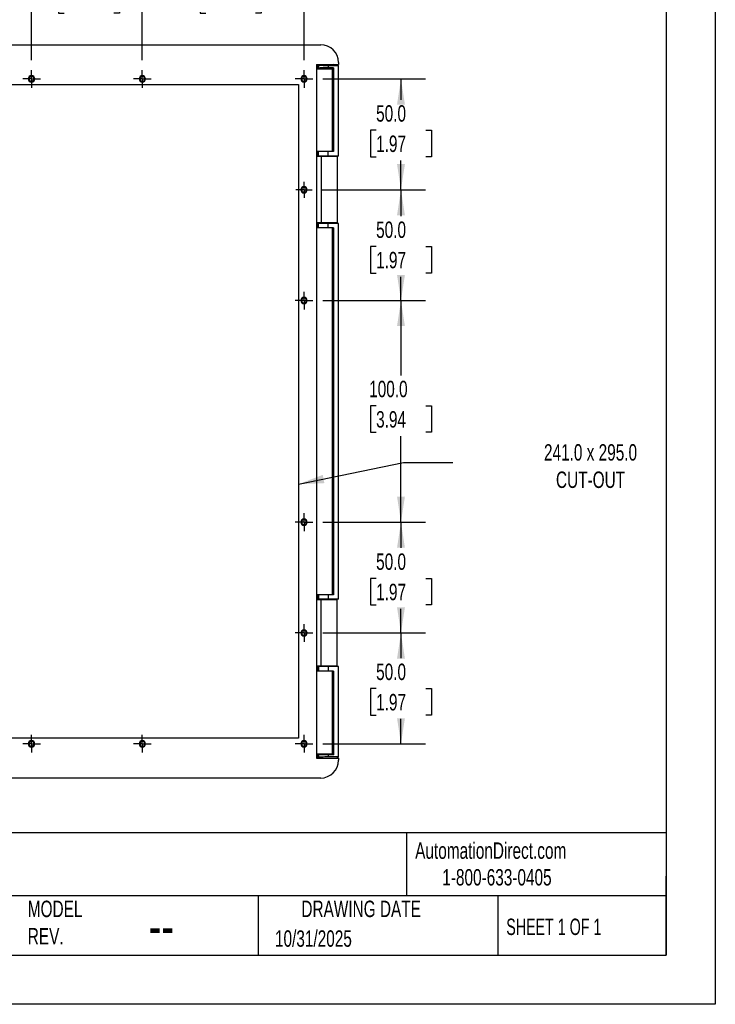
# Model space of a CAD drawing. Header units: millimetres. Extents: x 0 to 978, y 0 to 756.
# Tile 3 of 4: x 664 to 978, y 0 to 444. Entities that reach past the tile are written whole.
import ezdxf

# ---------------------------------------------------------------- set-up
doc = ezdxf.new("R2010")
doc.units = ezdxf.units.MM
doc.header["$LTSCALE"] = 3.5
doc.linetypes.add('CENTERX2', pattern=[20.32, 12.7, -2.54, 2.54, -2.54])
doc.layers.add('CENTER', color=40, linetype='CENTERX2')
doc.layers.add('DIMENSIONS', color=140, linetype='Continuous', lineweight=25)
doc.layers.add('TEXT', color=140, linetype='Continuous', lineweight=25)
doc.styles.add('SLDTEXTSTYLE0', font='TXT', dxfattribs={"width": 0.7})
doc.styles.add('SLDTEXTSTYLE1', font='TXT', dxfattribs={"width": 0.65})
doc.dimstyles.new('SLDDIMSTYLE0', dxfattribs={"dimtxt": 7.553027, "dimasz": 11.557, "dimexe": 0, "dimexo": 0.0625, "dimgap": 1.888257, "dimtad": 0, "dimtih": 1, "dimtoh": 1, "dimdec": 1, "dimrnd": 1e-09, "dimzin": 4, "dimdsep": 46, "dimtxsty": 'SLDTEXTSTYLE0', "dimsah": 1, "dimcen": 0.09, "dimadec": 0, "dimazin": 1, "dimtfac": 1, "dimtdec": 1, "dimtofl": 0, "dimtmove": 0, "dimatfit": 3, "dimfxl": 0, "dimfrac": 2, "dimtolj": 1, "dimtzin": 12, "dimarcsym": 0})
doc.dimstyles.new('SLDDIMSTYLE4', dxfattribs={"dimtxt": 0.18, "dimasz": 11.557, "dimexe": 0, "dimexo": 0.0625, "dimgap": 0, "dimtad": 0, "dimtih": 1, "dimtoh": 1, "dimdec": 0, "dimrnd": 1e-09, "dimzin": 0, "dimdsep": 46, "dimtxsty": 'Standard', "dimsah": 1, "dimcen": 0.09, "dimadec": 0, "dimazin": 0, "dimtfac": 11.557, "dimtdec": 0, "dimtofl": 0, "dimtmove": 0, "dimatfit": 3, "dimfxl": 0, "dimfrac": 2, "dimtolj": 1, "dimtzin": 0, "dimarcsym": 0})

# ---------------------------------------------------------------- blocks, each defined once
blk = doc.blocks.new('_D_6')
at = {"layer": 'DIMENSIONS'}
for p, q in [((619.26, 426), (619.26, 470.29)), ((669.26, 426), (669.26, 470.29)), ((619.26, 459.18), (622.83, 459.18)), ((633.06, 459.18), (630.53, 459.18)), ((630.53, 459.18), (630.53, 447.17)), ((655.51, 459.18), (658.05, 459.18)), ((658.05, 459.18), (658.05, 447.17)), ((669.26, 459.18), (665.74, 459.18)), ((630.53, 447.17), (633.06, 447.17)), ((658.05, 447.17), (655.51, 447.17))]:
    blk.add_line(p, q, dxfattribs=at)
for points in [[(619.26, 459.18), (630.82, 457.4), (630.82, 460.96)], [(669.26, 459.18), (657.71, 460.96), (657.71, 457.4)]]:
    blk.add_solid(points, dxfattribs=at)
at = {"layer": 'DIMENSIONS', "char_height": 7.408, "attachment_point": 1, "style": 'SLDTEXTSTYLE0'}
for s, insert in [('50.0', (633.06, 470.42)), ('1.97', (633.06, 456.72))]:
    blk.add_mtext(s, dxfattribs=dict(at, insert=insert))
blk = doc.blocks.new('_D_7')
at = {"layer": 'DIMENSIONS'}
for p, q in [((669.26, 426), (669.26, 470.29)), ((719.26, 426), (719.26, 470.29)), ((669.26, 459.18), (673.69, 459.18)), ((683.92, 459.18), (681.38, 459.18)), ((681.38, 459.18), (681.38, 447.17)), ((706.37, 459.18), (708.9, 459.18)), ((708.9, 459.18), (708.9, 447.17)), ((719.26, 459.18), (716.6, 459.18)), ((681.38, 447.17), (683.92, 447.17)), ((708.9, 447.17), (706.37, 447.17))]:
    blk.add_line(p, q, dxfattribs=at)
for points in [[(669.26, 459.18), (680.82, 457.4), (680.82, 460.96)], [(719.26, 459.18), (707.71, 460.96), (707.71, 457.4)]]:
    blk.add_solid(points, dxfattribs=at)
at = {"layer": 'DIMENSIONS', "char_height": 7.408, "attachment_point": 1, "style": 'SLDTEXTSTYLE0'}
for s, insert in [('50.0', (683.92, 470.42)), ('1.97', (683.92, 456.72))]:
    blk.add_mtext(s, dxfattribs=dict(at, insert=insert))
blk = doc.blocks.new('_D_8')
at = {"layer": 'DIMENSIONS'}
for p, q in [((719.26, 426), (719.26, 470.29)), ((792.26, 426), (792.26, 470.29)), ((719.26, 459.18), (737.72, 459.18)), ((747.95, 459.18), (745.42, 459.18)), ((745.42, 459.18), (745.42, 447.17)), ((770.4, 459.18), (772.93, 459.18)), ((772.93, 459.18), (772.93, 447.17)), ((792.26, 459.18), (780.63, 459.18)), ((745.42, 447.17), (747.95, 447.17)), ((772.93, 447.17), (770.4, 447.17))]:
    blk.add_line(p, q, dxfattribs=at)
for points in [[(719.26, 459.18), (730.82, 457.4), (730.82, 460.96)], [(792.26, 459.18), (780.71, 460.96), (780.71, 457.4)]]:
    blk.add_solid(points, dxfattribs=at)
at = {"layer": 'DIMENSIONS', "char_height": 7.408, "attachment_point": 1, "style": 'SLDTEXTSTYLE0'}
for s, insert in [('73.0', (747.95, 470.42)), ('2.87', (747.95, 456.72))]:
    blk.add_mtext(s, dxfattribs=dict(at, insert=insert))
blk = doc.blocks.new('_D_9')
at = {"layer": 'DIMENSIONS'}
for p, q in [((800.7, 417.56), (847.13, 417.56)), ((836.02, 417.56), (836.02, 408.16)), ((824.8, 394.46), (822.26, 394.46)), ((822.26, 394.46), (822.26, 382.46)), ((847.24, 394.46), (849.78, 394.46)), ((849.78, 394.46), (849.78, 382.46)), ((822.26, 382.46), (824.8, 382.46)), ((849.78, 382.46), (847.24, 382.46)), ((836.02, 367.56), (836.02, 380.77)), ((800.35, 367.56), (847.13, 367.56))]:
    blk.add_line(p, q, dxfattribs=at)
for points in [[(836.02, 417.56), (834.24, 406.01), (837.8, 406.01)], [(836.02, 367.56), (837.8, 379.12), (834.24, 379.12)]]:
    blk.add_solid(points, dxfattribs=at)
at = {"layer": 'DIMENSIONS', "char_height": 7.408, "attachment_point": 1, "style": 'SLDTEXTSTYLE0'}
for s, insert in [('50.0', (824.8, 405.7)), ('1.97', (824.8, 392.01))]:
    blk.add_mtext(s, dxfattribs=dict(at, insert=insert))
blk = doc.blocks.new('_D_10')
at = {"layer": 'DIMENSIONS'}
for p, q in [((800.7, 317.56), (847.13, 317.56)), ((836.02, 317.56), (836.02, 283.81)), ((824.8, 270.12), (822.26, 270.12)), ((822.26, 270.12), (822.26, 258.11)), ((847.24, 270.12), (849.78, 270.12)), ((849.78, 270.12), (849.78, 258.11)), ((822.26, 258.11), (824.8, 258.11)), ((849.78, 258.11), (847.24, 258.11)), ((836.02, 217.56), (836.02, 256.42)), ((800.7, 217.56), (847.13, 217.56))]:
    blk.add_line(p, q, dxfattribs=at)
for points in [[(836.02, 317.56), (834.24, 306.01), (837.8, 306.01)], [(836.02, 217.56), (837.8, 229.12), (834.24, 229.12)]]:
    blk.add_solid(points, dxfattribs=at)
at = {"layer": 'DIMENSIONS', "char_height": 7.408, "attachment_point": 1, "style": 'SLDTEXTSTYLE0'}
for s, insert in [('100.0', (821.66, 281.36)), ('3.94', (824.8, 267.66))]:
    blk.add_mtext(s, dxfattribs=dict(at, insert=insert))
blk = doc.blocks.new('_D_11')
at = {"layer": 'DIMENSIONS'}
for p, q in [((800.35, 367.56), (847.13, 367.56)), ((836.02, 367.56), (836.02, 355.68)), ((824.8, 341.98), (822.26, 341.98)), ((822.26, 341.98), (822.26, 329.98)), ((847.24, 341.98), (849.78, 341.98)), ((849.78, 341.98), (849.78, 329.98)), ((822.26, 329.98), (824.8, 329.98)), ((849.78, 329.98), (847.24, 329.98)), ((836.02, 317.56), (836.02, 328.28)), ((800.7, 317.56), (847.13, 317.56))]:
    blk.add_line(p, q, dxfattribs=at)
for points in [[(836.02, 367.56), (834.24, 356.01), (837.8, 356.01)], [(836.02, 317.56), (837.8, 329.12), (834.24, 329.12)]]:
    blk.add_solid(points, dxfattribs=at)
at = {"layer": 'DIMENSIONS', "char_height": 7.408, "attachment_point": 1, "style": 'SLDTEXTSTYLE0'}
for s, insert in [('50.0', (824.8, 353.22)), ('1.97', (824.8, 339.53))]:
    blk.add_mtext(s, dxfattribs=dict(at, insert=insert))
blk = doc.blocks.new('_D_12')
at = {"layer": 'DIMENSIONS'}
for p, q in [((800.7, 217.56), (847.13, 217.56)), ((836.02, 217.56), (836.02, 205.92)), ((824.8, 192.22), (822.26, 192.22)), ((822.26, 192.22), (822.26, 180.22)), ((847.24, 192.22), (849.78, 192.22)), ((849.78, 192.22), (849.78, 180.22)), ((822.26, 180.22), (824.8, 180.22)), ((836.02, 167.56), (836.02, 178.53)), ((849.78, 180.22), (847.24, 180.22)), ((800.7, 167.56), (847.13, 167.56))]:
    blk.add_line(p, q, dxfattribs=at)
for points in [[(836.02, 217.56), (834.24, 206.01), (837.8, 206.01)], [(836.02, 167.56), (837.8, 179.12), (834.24, 179.12)]]:
    blk.add_solid(points, dxfattribs=at)
at = {"layer": 'DIMENSIONS', "char_height": 7.408, "attachment_point": 1, "style": 'SLDTEXTSTYLE0'}
for s, insert in [('50.0', (824.8, 203.46)), ('1.97', (824.8, 189.77))]:
    blk.add_mtext(s, dxfattribs=dict(at, insert=insert))
blk = doc.blocks.new('_D_13')
at = {"layer": 'DIMENSIONS'}
for p, q in [((800.7, 167.56), (847.13, 167.56)), ((836.02, 167.56), (836.02, 156.19)), ((824.8, 142.5), (822.26, 142.5)), ((822.26, 142.5), (822.26, 130.5)), ((847.24, 142.5), (849.78, 142.5)), ((849.78, 142.5), (849.78, 130.5)), ((822.26, 130.5), (824.8, 130.5)), ((849.78, 130.5), (847.24, 130.5)), ((836.02, 117.56), (836.02, 128.8)), ((800.7, 117.56), (847.13, 117.56))]:
    blk.add_line(p, q, dxfattribs=at)
for points in [[(836.02, 167.56), (834.24, 156.01), (837.8, 156.01)], [(836.02, 117.56), (837.8, 129.12), (834.24, 129.12)]]:
    blk.add_solid(points, dxfattribs=at)
at = {"layer": 'DIMENSIONS', "char_height": 7.408, "attachment_point": 1, "style": 'SLDTEXTSTYLE0'}
for s, insert in [('50.0', (824.8, 153.74)), ('1.97', (824.8, 140.04))]:
    blk.add_mtext(s, dxfattribs=dict(at, insert=insert))
blk = doc.blocks.new('SW_CENTERMARKSYMBOL_2')
at = {"layer": 'CENTER', "color": 0}
for p, q in [((-2.54, 0), (-3.99, 0)), ((0, 0), (-2.54, 0)), ((0, 2.54), (0, 3.99)), ((0, 0), (0, 2.54)), ((0, 0), (0, -2.54)), ((0, 0), (2.54, 0)), ((2.54, 0), (3.99, 0)), ((0, -2.54), (0, -3.99))]:
    blk.add_line(p, q, dxfattribs=at)
blk = doc.blocks.new('SW_CENTERMARKSYMBOL_3')
at = {"layer": 'CENTER', "color": 0}
for p, q in [((-2.54, 0), (-3.99, 0)), ((0, 0), (-2.54, 0)), ((0, 2.54), (0, 3.99)), ((0, 0), (0, 2.54)), ((0, 0), (0, -2.54)), ((0, 0), (2.54, 0)), ((2.54, 0), (3.99, 0)), ((0, -2.54), (0, -3.99))]:
    blk.add_line(p, q, dxfattribs=at)
blk = doc.blocks.new('SW_CENTERMARKSYMBOL_4')
at = {"layer": 'CENTER', "color": 0}
for p, q in [((-2.54, 0), (-3.99, 0)), ((0, 0), (-2.54, 0)), ((0, 2.54), (0, 3.99)), ((0, 0), (0, 2.54)), ((0, 0), (0, -2.54)), ((0, 0), (2.54, 0)), ((2.54, 0), (3.99, 0)), ((0, -2.54), (0, -3.99))]:
    blk.add_line(p, q, dxfattribs=at)
blk = doc.blocks.new('SW_CENTERMARKSYMBOL_5')
at = {"layer": 'CENTER', "color": 0}
for p, q in [((-2.54, 0), (-3.64, 0)), ((0, 0), (-2.54, 0)), ((0, 2.54), (0, 3.64)), ((0, 0), (0, 2.54)), ((0, 0), (0, -2.54)), ((0, 0), (2.54, 0)), ((2.54, 0), (3.64, 0)), ((0, -2.54), (0, -3.64))]:
    blk.add_line(p, q, dxfattribs=at)
blk = doc.blocks.new('SW_CENTERMARKSYMBOL_6')
at = {"layer": 'CENTER', "color": 0}
for p, q in [((-2.54, 0), (-3.99, 0)), ((0, 0), (-2.54, 0)), ((0, 2.54), (0, 3.99)), ((0, 0), (0, 2.54)), ((0, 0), (0, -2.54)), ((0, 0), (2.54, 0)), ((2.54, 0), (3.99, 0)), ((0, -2.54), (0, -3.99))]:
    blk.add_line(p, q, dxfattribs=at)
blk = doc.blocks.new('SW_CENTERMARKSYMBOL_7')
at = {"layer": 'CENTER', "color": 0}
for p, q in [((-2.54, 0), (-3.99, 0)), ((0, 0), (-2.54, 0)), ((0, 2.54), (0, 3.99)), ((0, 0), (0, 2.54)), ((0, 0), (0, -2.54)), ((0, 0), (2.54, 0)), ((2.54, 0), (3.99, 0)), ((0, -2.54), (0, -3.99))]:
    blk.add_line(p, q, dxfattribs=at)
blk = doc.blocks.new('SW_CENTERMARKSYMBOL_8')
at = {"layer": 'CENTER', "color": 0}
for p, q in [((-2.54, 0), (-3.99, 0)), ((0, 0), (-2.54, 0)), ((0, 2.54), (0, 3.99)), ((0, 0), (0, 2.54)), ((0, 0), (0, -2.54)), ((0, 0), (2.54, 0)), ((2.54, 0), (3.99, 0)), ((0, -2.54), (0, -3.99))]:
    blk.add_line(p, q, dxfattribs=at)
blk = doc.blocks.new('SW_CENTERMARKSYMBOL_9')
at = {"layer": 'CENTER', "color": 0}
for p, q in [((-2.54, 0), (-3.99, 0)), ((0, 0), (-2.54, 0)), ((0, 2.54), (0, 3.99)), ((0, 0), (0, 2.54)), ((0, 0), (0, -2.54)), ((0, 0), (2.54, 0)), ((2.54, 0), (3.99, 0)), ((0, -2.54), (0, -3.99))]:
    blk.add_line(p, q, dxfattribs=at)
blk = doc.blocks.new('SW_CENTERMARKSYMBOL_10')
at = {"layer": 'CENTER', "color": 0}
for p, q in [((-2.54, 0), (-3.99, 0)), ((0, 0), (-2.54, 0)), ((0, 2.54), (0, 3.99)), ((0, 0), (0, 2.54)), ((0, 0), (0, -2.54)), ((0, 0), (2.54, 0)), ((2.54, 0), (3.99, 0)), ((0, -2.54), (0, -3.99))]:
    blk.add_line(p, q, dxfattribs=at)
blk = doc.blocks.new('SW_CENTERMARKSYMBOL_11')
at = {"layer": 'CENTER', "color": 0}
for p, q in [((-2.54, 0), (-3.99, 0)), ((0, 0), (-2.54, 0)), ((0, 2.54), (0, 3.99)), ((0, 0), (0, 2.54)), ((0, 0), (0, -2.54)), ((0, 0), (2.54, 0)), ((2.54, 0), (3.99, 0)), ((0, -2.54), (0, -3.99))]:
    blk.add_line(p, q, dxfattribs=at)

msp = doc.modelspace()

# ---------------------------------------------------------------- linework, layer by layer
at = {"color": 7, "linetype": 'Continuous'}
for p, q in [((977.908646, 755.659359), (977.908646, 0.009359)), ((977.908646, 0.009359), (0.008646, 0.009359))]:
    msp.add_line(p, q, dxfattribs=at)
for p, q in [((538.712619, 433.012735), (799.812619, 433.012735)), ((797.912619, 424.062735), (797.912619, 111.062735)), ((797.912619, 424.062735), (807.812619, 424.062735)), ((798.413858, 423.868927), (797.912619, 423.868927)), ((798.413858, 422.206543), (797.912619, 422.206543)), ((797.912619, 422.157654), (804.949545, 422.157654)), ((798.724925, 423.661655), (798.413858, 423.868927)), ((798.413858, 423.868927), (798.413858, 422.206543)), ((798.724925, 422.413816), (798.413858, 422.206543)), ((798.724925, 423.661655), (798.724925, 422.413816)), ((803.218758, 423.512735), (803.218758, 422.562735)), ((807.760494, 423.512735), (803.218758, 423.512735)), ((805.557475, 422.562735), (803.218758, 422.562735)), ((804.949545, 422.157654), (805.557475, 422.562735)), ((804.949545, 422.157654), (804.949545, 384.762735)), ((805.557475, 422.562735), (805.557475, 384.762735)), ((807.029607, 423.999746), (805.57295, 424.062735)), ((807.029607, 423.999746), (807.760494, 423.512735)), ((807.760494, 382.762735), (807.760494, 423.512735)), ((807.812619, 425.012735), (807.812619, 424.062735)), ((548.762619, 415.062735), (789.762619, 415.062735)), ((789.762619, 415.062735), (789.762619, 120.062735)), ((800.019978, 382.562735), (797.912619, 382.562735)), ((798.340487, 384.762735), (798.340487, 382.762735)), ((798.724925, 384.762735), (798.340487, 384.762735)), ((798.724925, 382.762735), (798.340487, 382.762735)), ((798.724925, 382.762735), (798.724925, 384.762735)), ((803.218758, 384.762735), (798.724925, 384.762735)), ((803.218758, 382.762735), (798.724925, 382.762735)), ((800.019978, 382.562735), (800.019978, 352.562735)), ((807.187473, 382.562735), (800.019978, 382.562735)), ((800.142957, 382.762735), (800.142957, 382.562735)), ((801.762619, 382.562735), (801.762619, 382.762735)), ((803.218758, 382.762735), (803.218758, 384.762735)), ((805.557475, 384.762735), (803.218758, 384.762735)), ((807.760494, 382.762735), (803.218758, 382.762735)), ((806.762619, 382.562735), (806.762619, 382.762735)), ((807.187473, 382.562735), (807.187473, 352.562735)), ((800.019978, 352.562735), (797.912619, 352.562735)), ((798.340487, 352.362735), (798.340487, 350.362735)), ((798.724925, 352.362735), (798.340487, 352.362735)), ((798.724925, 350.362735), (798.724925, 352.362735)), ((803.218758, 352.362735), (798.724925, 352.362735)), ((807.187473, 352.562735), (800.019978, 352.562735)), ((800.142957, 352.562735), (800.142957, 352.362735)), ((801.762619, 352.362735), (801.762619, 352.562735)), ((803.218758, 350.362735), (803.218758, 352.362735)), ((807.760494, 352.362735), (803.218758, 352.362735)), ((806.762619, 352.362735), (806.762619, 352.562735)), ((807.760494, 182.762735), (807.760494, 352.362735)), ((798.724925, 350.362735), (798.340487, 350.362735)), ((803.218758, 350.362735), (798.724925, 350.362735)), ((805.557475, 350.362735), (803.218758, 350.362735)), ((804.949545, 350.362735), (804.949545, 184.762735)), ((805.557475, 350.362735), (805.557475, 184.762735)), ((800.019978, 182.562735), (797.912619, 182.562735)), ((798.340487, 182.762735), (798.340487, 184.762735)), ((798.724925, 184.762735), (798.340487, 184.762735)), ((798.724925, 182.762735), (798.340487, 182.762735)), ((798.724925, 184.762735), (798.724925, 182.762735)), ((803.218758, 184.762735), (798.724925, 184.762735)), ((803.218758, 182.762735), (798.724925, 182.762735)), ((800.019978, 152.562735), (800.019978, 182.562735)), ((807.187473, 182.562735), (800.019978, 182.562735)), ((800.142957, 182.562735), (800.142957, 182.762735)), ((801.762619, 182.762735), (801.762619, 182.562735)), ((805.557475, 184.762735), (803.218758, 184.762735)), ((803.218758, 184.762735), (803.218758, 182.762735)), ((807.760494, 182.762735), (803.218758, 182.762735)), ((806.762619, 182.762735), (806.762619, 182.562735)), ((807.187473, 152.562735), (807.187473, 182.562735)), ((800.019978, 152.562735), (797.912619, 152.562735)), ((798.340487, 150.362735), (798.340487, 152.362735)), ((798.724925, 152.362735), (798.340487, 152.362735)), ((798.724925, 152.362735), (798.724925, 150.362735)), ((803.218758, 152.362735), (798.724925, 152.362735)), ((807.187473, 152.562735), (800.019978, 152.562735)), ((800.142957, 152.362735), (800.142957, 152.562735)), ((801.762619, 152.562735), (801.762619, 152.362735)), ((803.218758, 152.362735), (803.218758, 150.362735)), ((807.760494, 152.362735), (803.218758, 152.362735)), ((806.762619, 152.562735), (806.762619, 152.362735)), ((807.760494, 111.612735), (807.760494, 152.362735)), ((798.724925, 150.362735), (798.340487, 150.362735)), ((803.218758, 150.362735), (798.724925, 150.362735)), ((805.557475, 150.362735), (803.218758, 150.362735)), ((804.949545, 150.362735), (804.949545, 112.967816)), ((805.557475, 150.362735), (805.557475, 112.562735)), ((789.762619, 120.062735), (548.762619, 120.062735)), ((797.912619, 112.967816), (804.949545, 112.967816)), ((798.413858, 112.918927), (797.912619, 112.918927)), ((798.413858, 111.256543), (797.912619, 111.256543)), ((798.724925, 112.711655), (798.413858, 112.918927)), ((798.413858, 112.918927), (798.413858, 111.256543)), ((798.724925, 111.463816), (798.413858, 111.256543)), ((798.724925, 112.711655), (798.724925, 111.463816)), ((803.218758, 112.562735), (803.218758, 111.612735)), ((805.557475, 112.562735), (803.218758, 112.562735)), ((807.760494, 111.612735), (803.218758, 111.612735)), ((804.949545, 112.967816), (805.557475, 112.562735)), ((805.57295, 111.062735), (807.029607, 111.125725)), ((807.029607, 111.125725), (807.760494, 111.612735)), ((797.912619, 111.062735), (807.812619, 111.062735)), ((807.812619, 111.062735), (807.812619, 110.112735)), ((799.812619, 102.112735), (538.712619, 102.112735))]:
    msp.add_line(p, q)
for centre, radius, start, end in [((799.812619, 425.012735), 8, 0, 90), ((669.262619, 417.562735), 1.45, 90, 270), ((669.262619, 417.562735), 1.1, 90, 270), ((669.262619, 417.562735), 1.45, 270, 90), ((669.262619, 417.562735), 1.1, 270, 90), ((719.262619, 417.562735), 1.45, 90, 270), ((719.262619, 417.562735), 1.1, 90, 270), ((719.262619, 417.562735), 1.45, 270, 90), ((719.262619, 417.562735), 1.1, 270, 90), ((792.262619, 417.562735), 1.45, 90, 270), ((792.262619, 417.562735), 1.1, 90, 270), ((792.262619, 417.562735), 1.45, 270, 90), ((792.262619, 417.562735), 1.1, 270, 90), ((792.262619, 367.562735), 1.45, 90, 270), ((792.262619, 367.562735), 1.45, 270, 90), ((792.262619, 367.562735), 1.1, 90, 270), ((792.262619, 367.562735), 1.1, 270, 90), ((792.262619, 317.562735), 1.45, 90, 270), ((792.262619, 317.562735), 1.1, 90, 270), ((792.262619, 317.562735), 1.45, 270, 90), ((792.262619, 317.562735), 1.1, 270, 90), ((792.262619, 217.562735), 1.45, 90, 270), ((792.262619, 217.562735), 1.1, 90, 270), ((792.262619, 217.562735), 1.45, 270, 90), ((792.262619, 217.562735), 1.1, 270, 90), ((792.262619, 167.562735), 1.45, 90, 270), ((792.262619, 167.562735), 1.45, 270, 90), ((792.262619, 167.562735), 1.1, 90, 270), ((792.262619, 167.562735), 1.1, 270, 90), ((669.262619, 117.562735), 1.45, 90, 270), ((669.262619, 117.562735), 1.1, 90, 270), ((669.262619, 117.562735), 1.45, 270, 90), ((669.262619, 117.562735), 1.1, 270, 90), ((719.262619, 117.562735), 1.45, 90, 270), ((719.262619, 117.562735), 1.1, 90, 270), ((719.262619, 117.562735), 1.45, 270, 90), ((719.262619, 117.562735), 1.1, 270, 90), ((792.262619, 117.562735), 1.45, 90, 270), ((792.262619, 117.562735), 1.1, 90, 270), ((792.262619, 117.562735), 1.45, 270, 90), ((792.262619, 117.562735), 1.1, 270, 90), ((799.812619, 110.112735), 8, 270, 0)]:
    msp.add_arc(centre, radius, start, end)
for points in [[(803.218758, 423.512735), (802.702492, 423.512735), (802.148224, 423.515929), (801.073153, 423.530293), (800.555255, 423.541506), (799.68707, 423.570276), (799.339326, 423.58775), (798.87229, 423.624489), (798.751944, 423.643651), (798.724925, 423.661655)], [(803.218758, 422.562735), (802.702492, 422.562735), (802.148224, 422.559541), (801.073153, 422.545177), (800.555255, 422.533965), (799.68707, 422.505195), (799.339326, 422.487721), (798.87229, 422.450982), (798.751944, 422.43182), (798.724925, 422.413816)], [(803.218758, 112.562735), (802.702492, 112.562735), (802.148224, 112.565929), (801.073153, 112.580293), (800.555255, 112.591506), (799.68707, 112.620276), (799.339326, 112.63775), (798.87229, 112.674489), (798.751944, 112.693651), (798.724925, 112.711655)], [(803.218758, 111.612735), (802.702492, 111.612735), (802.148224, 111.609541), (801.073153, 111.595177), (800.555255, 111.583965), (799.68707, 111.555195), (799.339326, 111.537721), (798.87229, 111.500982), (798.751944, 111.48182), (798.724925, 111.463816)]]:
    msp.add_open_spline(points, degree=3, knots=[0, 0, 0, 0, 0.25, 0.25, 0.5, 0.5, 0.75, 0.75, 1, 1, 1, 1])
at = {"layer": 'TEXT'}
for p, q in [((955.675, 733.425), (955.675, 22.225)), ((955.675, 77.441377), (22.225, 77.441377)), ((838.513821, 77.441377), (838.513821, 48.895)), ((955.675, 22.225), (955.675, 57.785)), ((955.675, 48.895), (22.225, 48.895)), ((771.629293, 48.895), (771.629293, 22.225)), ((879.720622, 48.895), (879.720622, 22.225)), ((22.225, 22.225), (955.675, 22.225))]:
    msp.add_line(p, q, dxfattribs=at)

# ---------------------------------------------------------------- block references
at = {"layer": 'CENTER'}
for name, p in [('SW_CENTERMARKSYMBOL_2', (669.262619, 417.562735)), ('SW_CENTERMARKSYMBOL_3', (719.262619, 417.562735)), ('SW_CENTERMARKSYMBOL_4', (792.262619, 417.562735)), ('SW_CENTERMARKSYMBOL_5', (792.262619, 367.562735)), ('SW_CENTERMARKSYMBOL_6', (792.262619, 317.562735)), ('SW_CENTERMARKSYMBOL_7', (792.262619, 217.562735)), ('SW_CENTERMARKSYMBOL_8', (792.262619, 167.562735)), ('SW_CENTERMARKSYMBOL_11', (669.262619, 117.562735)), ('SW_CENTERMARKSYMBOL_10', (719.262619, 117.562735)), ('SW_CENTERMARKSYMBOL_9', (792.262619, 117.562735))]:
    msp.add_blockref(name, p, dxfattribs=at)

# ---------------------------------------------------------------- texts
at = {"color": 179, "linetype": 'Continuous', "lineweight": 18, "char_height": 7.40833333, "attachment_point": 1, "style": 'SLDTEXTSTYLE0'}
for s, insert in [('AutomationDirect.com', (842.432356, 73.067859)), ('1-800-633-0405', (854.670529, 61.029583))]:
    msp.add_mtext(s, dxfattribs=dict(at, insert=insert))
at = {"layer": 'DIMENSIONS', "insert": (921.58326, 252.758538), "char_height": 7.40833333, "attachment_point": 2, "style": 'SLDTEXTSTYLE0'}
msp.add_mtext('241.0 x 295.0^JCUT-OUT', dxfattribs=at)
at = {"layer": 'TEXT'}
for s, insert, char_height, attachment_point, style in [('MODEL ^JREV.', (667.567859, 46.773979), 7.40833333, 1, 'SLDTEXTSTYLE0'), ('DRAWING DATE', (818.03858, 46.773979), 7.40833333, 2, 'SLDTEXTSTYLE0'), ('SHEET 1 OF 1', (883.5445, 38.680217), 7.40833333, 1, 'SLDTEXTSTYLE1'), ('--', (722.042783, 44.569917), 18.5208333, 1, 'SLDTEXTSTYLE0'), ('10/31/2025', (779.14483, 33.378733), 7.4083333, 1, 'SLDTEXTSTYLE0')]:
    msp.add_mtext(s, dxfattribs=dict(at, insert=insert, char_height=char_height, attachment_point=attachment_point, style=style))

# ---------------------------------------------------------------- dimensions: what is measured, and where the dimension line sits
at = {"layer": 'DIMENSIONS'}
for base, p1, p2, picture, middle in [((669.262619, 459.178902), (619.262619, 421.552735), (669.262619, 421.552735), '_D_6', (644.287175, 459.178902)), ((719.262619, 459.178902), (669.262619, 421.552735), (719.262619, 421.552735), '_D_7', (695.14346, 459.178902)), ((792.262619, 459.178902), (719.262619, 421.552735), (792.262619, 421.552735), '_D_8', (759.176146, 459.178902))]:
    dim = msp.add_linear_dim(base=base, p1=p1, p2=p2, dimstyle='SLDDIMSTYLE0', dxfattribs=at)
    dim.commit()
    dim.dimension.update_dxf_attribs({"geometry": picture, "text_midpoint": middle, "dimtype": 160})
for base, p1, p2, picture, middle in [((836.019549, 367.562735), (796.252619, 417.562735), (795.902619, 367.562735), '_D_9', (836.019549, 394.46378)), ((836.019549, 317.562735), (795.902619, 367.562735), (796.252619, 317.562735), '_D_11', (836.019549, 341.979933)), ((836.019549, 217.562735), (796.252619, 317.562735), (796.252619, 217.562735), '_D_10', (836.019549, 270.115264)), ((836.019549, 167.562735), (796.252619, 217.562735), (796.252619, 167.562735), '_D_12', (836.019549, 192.22345)), ((836.019549, 117.562735), (796.252619, 167.562735), (796.252619, 117.562735), '_D_13', (836.019549, 142.499373))]:
    dim = msp.add_linear_dim(base=base, p1=p1, p2=p2, angle=90, dimstyle='SLDDIMSTYLE0', dxfattribs=at)
    dim.commit()
    dim.dimension.update_dxf_attribs({"geometry": picture, "text_midpoint": middle, "dimtype": 160})

# ---------------------------------------------------------------- leaders
msp.add_leader([(789.762619, 234.711319), (837.181929, 244.440481), (859.406929, 244.440481)], dimstyle='SLDDIMSTYLE4', dxfattribs=at)

doc.saveas('drawing.dxf')
